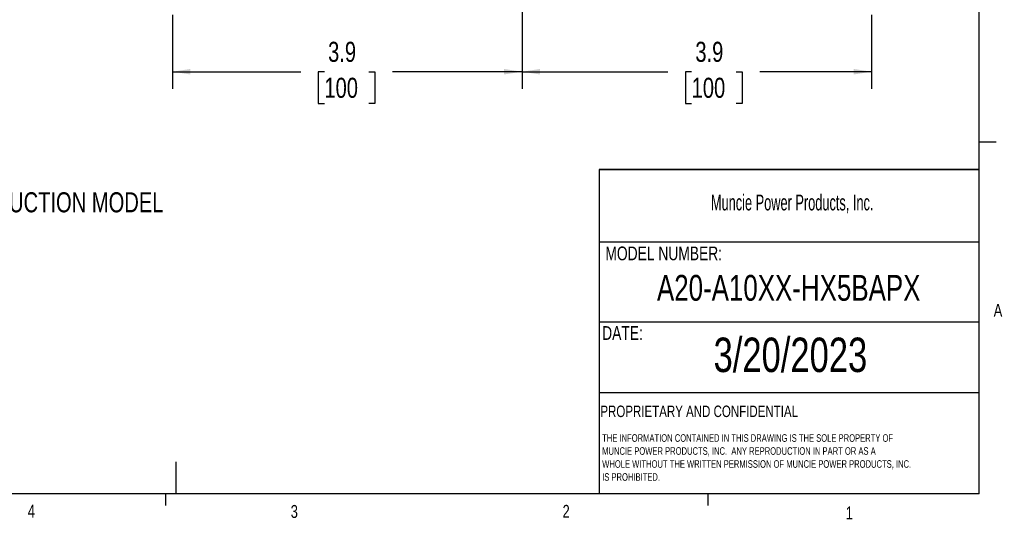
# Model space of a CAD drawing. Header units: inches. Extents: x 0.4 to 16.6, y 0.2 to 10.8.
# Tile 10 of 16: x 9.4 to 16.6, y 0.2 to 3.8. Entities that reach past the tile are written whole.
import ezdxf

# ---------------------------------------------------------------- set-up
doc = ezdxf.new("R2010")
doc.units = ezdxf.units.IN
doc.header["$MEASUREMENT"] = 0
doc.layers.add('BORDER', color=7, linetype='Continuous', lineweight=25)
doc.layers.add('SLD-0', color=7, linetype='Continuous', lineweight=25)
doc.styles.add('SLDTEXTSTYLE0', font='TXT', dxfattribs={"width": 0.75})
doc.styles.add('SLDTEXTSTYLE1', font='TXT', dxfattribs={"width": 0.605})
doc.dimstyles.new('SLDDIMSTYLE0', dxfattribs={"dimtxt": 0.145833, "dimasz": 0.13, "dimexe": 0, "dimexo": 0.0625, "dimgap": 0.036458, "dimtad": 0, "dimtih": 1, "dimtoh": 1, "dimdec": 1, "dimlfac": 1.55, "dimrnd": 1e-09, "dimzin": 12, "dimdsep": 46, "dimtxsty": 'SLDTEXTSTYLE0', "dimsah": 1, "dimcen": 0.09, "dimadec": 0, "dimazin": 3, "dimtfac": 1, "dimtdec": 1, "dimtofl": 0, "dimtmove": 0, "dimatfit": 3, "dimfxl": 0, "dimfrac": 2, "dimtolj": 1, "dimtzin": 12, "dimarcsym": 0})

# ---------------------------------------------------------------- blocks, each defined once
blk = doc.blocks.new('SW_NOTE_0')
at = {"layer": 'SLD-0', "color": 0, "char_height": 0.055, "attachment_point": 1, "style": 'SLDTEXTSTYLE0'}
for s, insert in [('THE INFORMATION CONTAINED IN THIS DRAWING IS THE SOLE PROPERTY OF', (0, 0.0709)), ('MUNCIE POWER PRODUCTS, INC.  ANY REPRODUCTION IN PART OR AS A', (0, -0.0235)), ('WHOLE WITHOUT THE WRITTEN PERMISSION OF MUNCIE POWER PRODUCTS, INC.', (0, -0.1178)), ('IS PROHIBITED.', (0, -0.2122))]:
    blk.add_mtext(s, dxfattribs=dict(at, insert=insert))
blk = doc.blocks.new('_D_1')
at = {"layer": 'SLD-0'}
for p, q in [((13.0584, 4.0202), (13.0584, 3.3336)), ((10.5206, 3.8721), (10.5206, 3.3336)), ((10.5206, 3.4586), (11.4512, 3.4586)), ((11.6232, 3.4586), (11.5789, 3.4586)), ((11.5789, 3.4586), (11.5789, 3.2268)), ((11.9465, 3.4586), (11.9908, 3.4586)), ((11.9908, 3.4586), (11.9908, 3.2268)), ((13.0584, 3.4586), (12.1185, 3.4586)), ((11.5789, 3.2268), (11.6232, 3.2268)), ((11.9908, 3.2268), (11.9465, 3.2268))]:
    blk.add_line(p, q, dxfattribs=at)
for points in [[(10.5206, 3.4586), (10.6506, 3.4386), (10.6506, 3.4786)], [(13.0584, 3.4586), (12.9284, 3.4786), (12.9284, 3.4386)]]:
    blk.add_solid(points, dxfattribs=at)
at = {"layer": 'SLD-0', "char_height": 0.14583, "attachment_point": 1, "style": 'SLDTEXTSTYLE0'}
for s, insert in [('3.9', (11.6502, 3.6761)), ('100', (11.6232, 3.4148))]:
    blk.add_mtext(s, dxfattribs=dict(at, insert=insert))
blk = doc.blocks.new('_D_2')
at = {"layer": 'SLD-0'}
for p, q in [((13.0584, 4.0202), (13.0584, 3.3336)), ((15.5962, 3.8721), (15.5962, 3.3336)), ((13.0584, 3.4586), (14.1172, 3.4586)), ((14.2893, 3.4586), (14.2449, 3.4586)), ((14.2449, 3.4586), (14.2449, 3.2268)), ((14.6125, 3.4586), (14.6569, 3.4586)), ((14.6569, 3.4586), (14.6569, 3.2268)), ((15.5962, 3.4586), (14.7846, 3.4586)), ((14.2449, 3.2268), (14.2893, 3.2268)), ((14.6569, 3.2268), (14.6125, 3.2268))]:
    blk.add_line(p, q, dxfattribs=at)
for points in [[(13.0584, 3.4586), (13.1884, 3.4386), (13.1884, 3.4786)], [(15.5962, 3.4586), (15.4662, 3.4786), (15.4662, 3.4386)]]:
    blk.add_solid(points, dxfattribs=at)
at = {"layer": 'SLD-0', "char_height": 0.14583, "attachment_point": 1, "style": 'SLDTEXTSTYLE0'}
for s, insert in [('3.9', (14.3163, 3.6761)), ('100', (14.2893, 3.4148))]:
    blk.add_mtext(s, dxfattribs=dict(at, insert=insert))

msp = doc.modelspace()

# ---------------------------------------------------------------- linework, layer by layer
at = {"layer": 'BORDER'}
for p, q in [((16.3763, 0.3921), (16.3763, 10.6421)), ((16.3763, 2.9503), (16.5013, 2.9503)), ((13.6175, 2.7488), (13.6175, 0.3921)), ((13.6175, 2.2235), (16.3763, 2.2235)), ((13.6175, 1.6426), (16.3763, 1.6426)), ((13.6175, 1.1283), (16.3763, 1.1283)), ((10.5445, 0.6263), (10.5445, 0.3921)), ((16.3763, 0.3921), (0.6263, 0.3921)), ((10.4698, 0.3921), (10.4698, 0.3073)), ((14.4073, 0.3921), (14.4073, 0.3073))]:
    msp.add_line(p, q, dxfattribs=at)
at = {"layer": 'SLD-0', "lineweight": 35}
msp.add_line((13.6175, 2.7488), (16.3763, 2.7488), dxfattribs=at)

# ---------------------------------------------------------------- block references
at = {"layer": 'SLD-0'}
msp.add_blockref('SW_NOTE_0', (13.64, 0.7548), dxfattribs=at)

# ---------------------------------------------------------------- texts
at = {"color": 7, "linetype": 'Continuous', "lineweight": 0, "char_height": 0.0937, "attachment_point": 1, "style": 'SLDTEXTSTYLE0'}
for s, insert in [('A', (16.4821, 1.7726)), ('4', (9.4701, 0.3137)), ('3', (11.3788, 0.3116)), ('2', (13.3523, 0.3124)), ('1', (15.4083, 0.3014))]:
    msp.add_mtext(s, dxfattribs=dict(at, insert=insert))
at = {"layer": 'BORDER', "style": 'SLDTEXTSTYLE0'}
for s, insert, char_height, attachment_point in [('A20-A10XX-HX5BAPX', (14.9942, 1.9826), 0.1875, 2), ('3/20/2023', (15.0065, 1.5273), 0.25, 2), ('PROPRIETARY AND CONFIDENTIAL', (13.6268, 1.0336), 0.083333, 1)]:
    msp.add_mtext(s, dxfattribs=dict(at, insert=insert, char_height=char_height, attachment_point=attachment_point))
at = {"layer": 'SLD-0', "attachment_point": 1}
for s, insert, char_height, style in [('-FLANGE POSITION SHOWN MAY DIFFER FROM PRODUCTION MODEL', (5.4986, 2.5832), 0.145833, 'SLDTEXTSTYLE0'), ('Muncie Power Products, Inc.', (14.4296, 2.5659), 0.114583, 'SLDTEXTSTYLE1'), ('MODEL NUMBER:', (13.6634, 2.189), 0.1, 'SLDTEXTSTYLE0'), ('DATE:', (13.64, 1.6107), 0.1, 'SLDTEXTSTYLE0')]:
    msp.add_mtext(s, dxfattribs=dict(at, insert=insert, char_height=char_height, style=style))

# ---------------------------------------------------------------- dimensions: what is measured, and where the dimension line sits
at = {"layer": 'SLD-0'}
for base, p1, p2, picture, middle in [((13.0584, 3.4586), (10.5206, 3.9221), (13.0584, 4.0702), '_D_1', (11.7849, 3.4586)), ((15.5962, 3.4586), (13.0584, 4.0702), (15.5962, 3.9221), '_D_2', (14.4509, 3.4586))]:
    dim = msp.add_linear_dim(base=base, p1=p1, p2=p2, dimstyle='SLDDIMSTYLE0', dxfattribs=at)
    dim.commit()
    dim.dimension.update_dxf_attribs({"geometry": picture, "text_midpoint": middle, "dimtype": 160})

doc.saveas('drawing.dxf')
